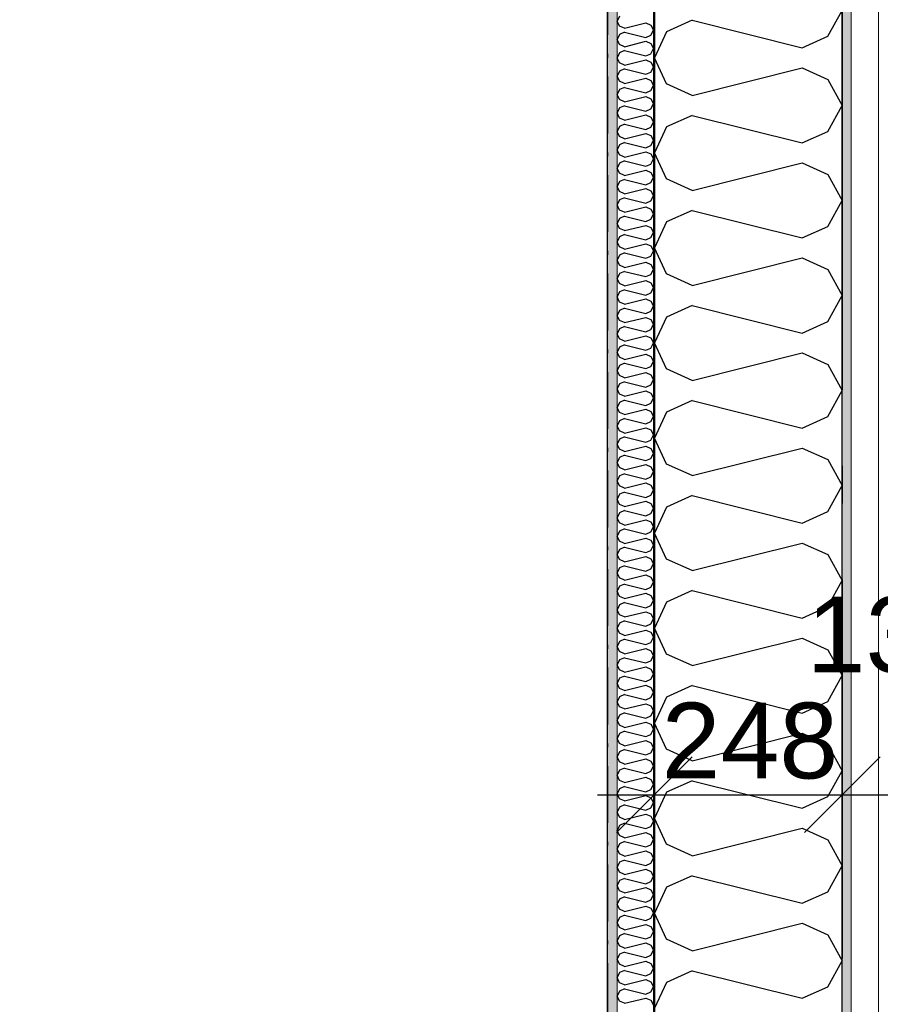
# Model space of a CAD drawing. Header units: millimetres. Extents: x -150 to 340931, y -1115 to 365939.
# Tile 177 of 253: x 301965 to 303101, y 351776 to 353076. Entities that reach past the tile are written whole.
import ezdxf
from ezdxf.enums import TextEntityAlignment as Align

# ---------------------------------------------------------------- set-up
doc = ezdxf.new("R2010")
doc.units = ezdxf.units.MM
doc.header["$LTSCALE"] = 0.5
doc.header["$MEASUREMENT"] = 0
for name, pattern in [('Akselinje', [1500, 1000, -200, 100, -200]), ('Over snittplan', [260, 150, -50, 10, -50]), ('PLINE', [0])]:
    doc.linetypes.add(name, pattern=pattern)
for name, color, linetype in [('232- Ikke-bærende yttervegger (Skravur)(Nye konstruksjoner)', 7, 'Continuous'), ('232- Ikke-bærende yttervegger(Nye konstruksjoner)', 7, 'Continuous'), ('255- Gulvoverflate(Nye konstruksjoner)', 7, 'Continuous'), ('82-- Modullinjer(Nye konstruksjoner)', 7, 'Continuous'), ('842-M___1_50 Målsetting bygning', 7, 'Continuous'), ('842-M___1_50 Målsetting bygning(Nye konstruksjoner)', 7, 'Continuous'), ('862- M___Nettoareal(Nye konstruksjoner)', 7, 'Continuous'), ('862- M___Nettoareal(Polylinje)(Nye konstruksjoner)', 7, 'Continuous'), ('862- M___Nettoareal(Tekst)(Nye konstruksjoner)', 7, 'Continuous')]:
    doc.layers.add(name, color=color, linetype=linetype)
doc.layers.add('235- Utvendig kledning og overflate(Nye konstruksjoner)', color=7, linetype='Continuous', lineweight=0)
doc.layers.add('236- Innvendig kledning og overflate(Nye konstruksjoner)', color=7, linetype='Continuous', lineweight=0)
doc.styles.add('GENERATED_STYLE_1', font='txt')
doc.styles.add('GENERATED_STYLE_3', font='arial.ttf')
doc.styles.add('GENERATED_STYLE_5', font='arial.ttf')
doc.dimstyles.new('GENERATED_STYLE__1', dxfattribs={"dimtxt": 100, "dimasz": 95, "dimexe": 0.18, "dimexo": 0.0625, "dimgap": 0, "dimtad": 1, "dimtih": 1, "dimtoh": 1, "dimdec": 0, "dimzin": 0, "dimdsep": 46, "dimtxsty": 'GENERATED_STYLE_3', "dimblk": 'ARROWHEAD_6', "dimblk1": 'ARROWHEAD_6', "dimblk2": 'ARROWHEAD_6', "dimcen": 0.09, "dimse1": 1, "dimse2": 1, "dimclrd": 256, "dimclre": 256, "dimclrt": 256, "dimadec": 1, "dimazin": 0, "dimtfac": 1, "dimtdec": 4, "dimtmove": 0, "dimatfit": 3, "dimfxl": 1, "dimtolj": 1, "dimtzin": 0, "dimarcsym": 0})
doc.dimstyles.new('GENERATED_STYLE__2', dxfattribs={"dimtxt": 100, "dimasz": 95, "dimexe": 0.18, "dimexo": 0.0625, "dimgap": 0, "dimtad": 1, "dimdec": 0, "dimzin": 0, "dimdsep": 46, "dimtxsty": 'GENERATED_STYLE_3', "dimblk": 'ARROWHEAD_6', "dimblk1": 'ARROWHEAD_6', "dimblk2": 'ARROWHEAD_6', "dimcen": 0.09, "dimse1": 1, "dimse2": 1, "dimclrd": 256, "dimclre": 256, "dimclrt": 256, "dimadec": 1, "dimazin": 0, "dimtfac": 1, "dimtdec": 4, "dimtmove": 0, "dimatfit": 3, "dimfxl": 1, "dimtolj": 1, "dimtzin": 0, "dimarcsym": 0})
pattern_1 = [(0, (0, 0), (0, 43.30127), [0, -25]), (0, (12.5, 21.65), (0, 43.30127), [0, -25])]

# ---------------------------------------------------------------- blocks, each defined once
blk = doc.blocks.new('LEILIGHET 6__3', base_point=(300468.6, 348580.7))
at = {"layer": '862- M___Nettoareal(Polylinje)(Nye konstruksjoner)', "linetype": 'PLINE', "flags": 128}
blk.add_lwpolyline([(302741, 356380.7), (294611, 356380.7), (294611, 348080.7), (297926, 348080.7), (297926, 349780.7), (302741, 349780.7)], close=True, dxfattribs=at)
at = {"layer": '862- M___Nettoareal(Tekst)(Nye konstruksjoner)', "style": 'GENERATED_STYLE_1'}
for tag, p in [('DUMMY_861', (296702.3, 358220.7)), ('ROOM_NAME', (295965.1, 358170.8)), ('DUMMY_862', (295965.1, 358032.4))]:
    blk.add_attdef(tag, text='', height=100, dxfattribs=at).set_placement(p, align=Align.TOP_LEFT)
blk = doc.blocks.new('STUE__7', base_point=(299299.5, 355025.2))
at = {"layer": '862- M___Nettoareal(Polylinje)(Nye konstruksjoner)', "linetype": 'PLINE', "flags": 128}
blk.add_lwpolyline([(298050, 349780.7), (302741, 349780.7), (302741, 356380.7), (298050, 356380.7), (298050, 355490.7), (298050, 354480.7)], close=True, dxfattribs=at)
at = {"layer": '862- M___Nettoareal(Tekst)(Nye konstruksjoner)', "style": 'GENERATED_STYLE_1'}
for tag, p in [('DUMMY_861', (299523.6, 355213.4)), ('ROOM_NAME', (299075.4, 355163.6)), ('DUMMY_862', (299075.4, 355025.2))]:
    blk.add_attdef(tag, text='', height=100, dxfattribs=at).set_placement(p, align=Align.TOP_LEFT)
blk = doc.blocks.new('*X120')
at = {"layer": '232- Ikke-bærende yttervegger (Skravur)(Nye konstruksjoner)', "linetype": 'PLINE'}
for p, q in [((302757.1, 353080.6), (302754, 353074)), ((302757.1, 353067.4), (302754, 353074)), ((302763.6, 353064.4), (302757.1, 353067.4)), ((302763.6, 353059.3), (302757.1, 353056.3)), ((302763.6, 353064.4), (302791.8, 353071.4)), ((302763.6, 353059.3), (302791.8, 353052.3)), ((302791.8, 353071.4), (302798.3, 353068.5)), ((302798.3, 353068.5), (302802, 353061.8)), ((302798.3, 353055.2), (302802, 353061.8)), ((302757.1, 353056.3), (302754, 353049.7)), ((302757.1, 353043.1), (302754, 353049.7)), ((302763.6, 353040.1), (302791.8, 353047.2)), ((302791.8, 353052.3), (302798.3, 353055.2)), ((302791.8, 353047.2), (302798.3, 353044.2)), ((302763.6, 353040.1), (302757.1, 353043.1)), ((302763.6, 353035), (302757.1, 353032.1)), ((302763.6, 353035), (302791.8, 353028)), ((302798.3, 353044.2), (302802, 353037.6)), ((302798.3, 353030.9), (302802, 353037.6)), ((302757.1, 353032.1), (302754, 353025.4)), ((302757.1, 353018.8), (302754, 353025.4)), ((302763.6, 353015.8), (302791.8, 353022.9)), ((302791.8, 353028), (302798.3, 353030.9)), ((302791.8, 353022.9), (302798.3, 353019.9)), ((302757.1, 353007.8), (302754, 353001.1)), ((302763.6, 353015.8), (302757.1, 353018.8)), ((302763.6, 353010.7), (302757.1, 353007.8)), ((302763.6, 353010.7), (302791.8, 353003.7)), ((302798.3, 353019.9), (302802, 353013.3)), ((302798.3, 353006.6), (302802, 353013.3)), ((302757.1, 352994.5), (302754, 353001.1)), ((302763.6, 352991.5), (302757.1, 352994.5)), ((302763.6, 352991.5), (302791.8, 352998.6)), ((302791.8, 353003.7), (302798.3, 353006.6)), ((302791.8, 352998.6), (302798.3, 352995.6)), ((302798.3, 352995.6), (302802, 352989)), ((302757.1, 352983.5), (302754, 352976.9)), ((302763.6, 352986.4), (302757.1, 352983.5)), ((302763.6, 352986.4), (302791.8, 352979.4)), ((302791.8, 352979.4), (302798.3, 352982.4)), ((302798.3, 352982.4), (302802, 352989)), ((302757.1, 352970.2), (302754, 352976.9)), ((302763.6, 352967.3), (302757.1, 352970.2)), ((302763.6, 352967.3), (302791.8, 352974.3)), ((302791.8, 352974.3), (302798.3, 352971.3)), ((302798.3, 352971.3), (302802, 352964.7)), ((302757.1, 352959.2), (302754, 352952.6)), ((302763.6, 352962.2), (302757.1, 352959.2)), ((302763.6, 352962.2), (302791.8, 352955.1)), ((302791.8, 352955.1), (302798.3, 352958.1)), ((302798.3, 352958.1), (302802, 352964.7)), ((302757.1, 352945.9), (302754, 352952.6)), ((302763.6, 352943), (302757.1, 352945.9)), ((302763.6, 352943), (302791.8, 352950)), ((302791.8, 352950), (302798.3, 352947.1)), ((302798.3, 352947.1), (302802, 352940.4)), ((302757.1, 352934.9), (302754, 352928.3)), ((302763.6, 352937.9), (302757.1, 352934.9)), ((302763.6, 352937.9), (302791.8, 352930.8)), ((302791.8, 352930.8), (302798.3, 352933.8)), ((302798.3, 352933.8), (302802, 352940.4)), ((302757.1, 352921.7), (302754, 352928.3)), ((302763.6, 352918.7), (302757.1, 352921.7)), ((302763.6, 352918.7), (302791.8, 352925.7)), ((302791.8, 352925.7), (302798.3, 352922.8)), ((302798.3, 352922.8), (302802, 352916.2)), ((302757.1, 352910.6), (302754, 352904)), ((302757.1, 352897.4), (302754, 352904)), ((302763.6, 352913.6), (302757.1, 352910.6)), ((302763.6, 352913.6), (302791.8, 352906.6)), ((302791.8, 352906.6), (302798.3, 352909.5)), ((302798.3, 352909.5), (302802, 352916.2)), ((302763.6, 352894.4), (302757.1, 352897.4)), ((302763.6, 352894.4), (302791.8, 352901.5)), ((302791.8, 352901.5), (302798.3, 352898.5)), ((302798.3, 352898.5), (302802, 352891.9)), ((302798.3, 352885.2), (302802, 352891.9)), ((302757.1, 352886.4), (302754, 352879.7)), ((302757.1, 352873.1), (302754, 352879.7)), ((302763.6, 352889.3), (302757.1, 352886.4)), ((302763.6, 352889.3), (302791.8, 352882.3)), ((302791.8, 352882.3), (302798.3, 352885.2)), ((302763.6, 352870.1), (302757.1, 352873.1)), ((302763.6, 352865), (302757.1, 352862.1)), ((302763.6, 352870.1), (302791.8, 352877.2)), ((302763.6, 352865), (302791.8, 352858)), ((302791.8, 352877.2), (302798.3, 352874.2)), ((302798.3, 352874.2), (302802, 352867.6)), ((302798.3, 352861), (302802, 352867.6)), ((302757.1, 352862.1), (302754, 352855.5)), ((302757.1, 352848.8), (302754, 352855.5)), ((302763.6, 352845.9), (302791.8, 352852.9)), ((302791.8, 352858), (302798.3, 352861)), ((302791.8, 352852.9), (302798.3, 352849.9)), ((302763.6, 352845.9), (302757.1, 352848.8)), ((302763.6, 352840.8), (302757.1, 352837.8)), ((302763.6, 352840.8), (302791.8, 352833.7)), ((302798.3, 352849.9), (302802, 352843.3)), ((302798.3, 352836.7), (302802, 352843.3)), ((302757.1, 352837.8), (302754, 352831.2)), ((302757.1, 352824.5), (302754, 352831.2)), ((302763.6, 352821.6), (302791.8, 352828.6)), ((302791.8, 352833.7), (302798.3, 352836.7)), ((302791.8, 352828.6), (302798.3, 352825.7)), ((302798.3, 352825.7), (302802, 352819)), ((302757.1, 352813.5), (302754, 352806.9)), ((302763.6, 352821.6), (302757.1, 352824.5)), ((302763.6, 352816.5), (302757.1, 352813.5)), ((302763.6, 352816.5), (302791.8, 352809.4)), ((302791.8, 352809.4), (302798.3, 352812.4)), ((302798.3, 352812.4), (302802, 352819)), ((302757.1, 352800.3), (302754, 352806.9)), ((302763.6, 352797.3), (302757.1, 352800.3)), ((302763.6, 352797.3), (302791.8, 352804.3)), ((302791.8, 352804.3), (302798.3, 352801.4)), ((302798.3, 352801.4), (302802, 352794.7)), ((302757.1, 352789.2), (302754, 352782.6)), ((302763.6, 352792.2), (302757.1, 352789.2)), ((302763.6, 352792.2), (302791.8, 352785.2)), ((302791.8, 352785.2), (302798.3, 352788.1)), ((302798.3, 352788.1), (302802, 352794.7)), ((302757.1, 352776), (302754, 352782.6)), ((302763.6, 352773), (302757.1, 352776)), ((302763.6, 352773), (302791.8, 352780.1)), ((302791.8, 352780.1), (302798.3, 352777.1)), ((302798.3, 352777.1), (302802, 352770.5)), ((302757.1, 352765), (302754, 352758.3)), ((302763.6, 352767.9), (302757.1, 352765)), ((302763.6, 352767.9), (302791.8, 352760.9)), ((302791.8, 352760.9), (302798.3, 352763.8)), ((302798.3, 352763.8), (302802, 352770.5)), ((302757.1, 352751.7), (302754, 352758.3)), ((302763.6, 352748.7), (302757.1, 352751.7)), ((302763.6, 352748.7), (302791.8, 352755.8)), ((302791.8, 352755.8), (302798.3, 352752.8)), ((302798.3, 352752.8), (302802, 352746.2)), ((302757.1, 352740.7), (302754, 352734)), ((302763.6, 352743.6), (302757.1, 352740.7)), ((302763.6, 352743.6), (302791.8, 352736.6)), ((302791.8, 352736.6), (302798.3, 352739.6)), ((302798.3, 352739.6), (302802, 352746.2)), ((302757.1, 352727.4), (302754, 352734)), ((302763.6, 352724.5), (302757.1, 352727.4)), ((302763.6, 352724.5), (302791.8, 352731.5)), ((302791.8, 352731.5), (302798.3, 352728.5)), ((302798.3, 352728.5), (302802, 352721.9)), ((302798.3, 352715.3), (302802, 352721.9)), ((302757.1, 352716.4), (302754, 352709.8)), ((302757.1, 352703.1), (302754, 352709.8)), ((302763.6, 352719.4), (302757.1, 352716.4)), ((302763.6, 352719.4), (302791.8, 352712.3)), ((302791.8, 352712.3), (302798.3, 352715.3)), ((302763.6, 352700.2), (302757.1, 352703.1)), ((302763.6, 352700.2), (302791.8, 352707.2)), ((302791.8, 352707.2), (302798.3, 352704.3)), ((302798.3, 352704.3), (302802, 352697.6)), ((302798.3, 352691), (302802, 352697.6)), ((302757.1, 352692.1), (302754, 352685.5)), ((302757.1, 352678.9), (302754, 352685.5)), ((302763.6, 352695.1), (302757.1, 352692.1)), ((302763.6, 352695.1), (302791.8, 352688)), ((302763.6, 352675.9), (302791.8, 352682.9)), ((302791.8, 352688), (302798.3, 352691)), ((302791.8, 352682.9), (302798.3, 352680)), ((302763.6, 352675.9), (302757.1, 352678.9)), ((302763.6, 352670.8), (302757.1, 352667.8)), ((302763.6, 352670.8), (302791.8, 352663.8)), ((302798.3, 352680), (302802, 352673.3)), ((302798.3, 352666.7), (302802, 352673.3)), ((302757.1, 352667.8), (302754, 352661.2)), ((302757.1, 352654.6), (302754, 352661.2)), ((302763.6, 352651.6), (302791.8, 352658.7)), ((302791.8, 352663.8), (302798.3, 352666.7)), ((302791.8, 352658.7), (302798.3, 352655.7)), ((302757.1, 352643.6), (302754, 352636.9)), ((302763.6, 352651.6), (302757.1, 352654.6)), ((302763.6, 352646.5), (302757.1, 352643.6)), ((302763.6, 352646.5), (302791.8, 352639.5)), ((302798.3, 352655.7), (302802, 352649.1)), ((302798.3, 352642.4), (302802, 352649.1)), ((302757.1, 352630.3), (302754, 352636.9)), ((302763.6, 352627.3), (302791.8, 352634.4)), ((302791.8, 352639.5), (302798.3, 352642.4)), ((302791.8, 352634.4), (302798.3, 352631.4)), ((302798.3, 352631.4), (302802, 352624.8)), ((302757.1, 352619.3), (302754, 352612.6)), ((302763.6, 352627.3), (302757.1, 352630.3)), ((302763.6, 352622.2), (302757.1, 352619.3)), ((302763.6, 352622.2), (302791.8, 352615.2)), ((302791.8, 352615.2), (302798.3, 352618.1)), ((302798.3, 352618.1), (302802, 352624.8)), ((302757.1, 352606), (302754, 352612.6)), ((302763.6, 352603), (302757.1, 352606)), ((302763.6, 352603), (302791.8, 352610.1)), ((302791.8, 352610.1), (302798.3, 352607.1)), ((302798.3, 352607.1), (302802, 352600.5)), ((302757.1, 352595), (302754, 352588.4)), ((302763.6, 352597.9), (302757.1, 352595)), ((302763.6, 352597.9), (302791.8, 352590.9)), ((302791.8, 352590.9), (302798.3, 352593.9)), ((302798.3, 352593.9), (302802, 352600.5)), ((302757.1, 352581.7), (302754, 352588.4)), ((302763.6, 352578.8), (302757.1, 352581.7)), ((302763.6, 352578.8), (302791.8, 352585.8)), ((302791.8, 352585.8), (302798.3, 352582.8)), ((302798.3, 352582.8), (302802, 352576.2)), ((302757.1, 352570.7), (302754, 352564.1)), ((302763.6, 352573.7), (302757.1, 352570.7)), ((302763.6, 352573.7), (302791.8, 352566.6)), ((302791.8, 352566.6), (302798.3, 352569.6)), ((302798.3, 352569.6), (302802, 352576.2)), ((302757.1, 352557.4), (302754, 352564.1)), ((302763.6, 352554.5), (302757.1, 352557.4)), ((302763.6, 352554.5), (302791.8, 352561.5)), ((302791.8, 352561.5), (302798.3, 352558.6)), ((302798.3, 352558.6), (302802, 352551.9)), ((302757.1, 352546.4), (302754, 352539.8)), ((302757.1, 352533.2), (302754, 352539.8)), ((302763.6, 352549.4), (302757.1, 352546.4)), ((302763.6, 352549.4), (302791.8, 352542.3)), ((302791.8, 352542.3), (302798.3, 352545.3)), ((302798.3, 352545.3), (302802, 352551.9)), ((302763.6, 352530.2), (302757.1, 352533.2)), ((302763.6, 352530.2), (302791.8, 352537.2)), ((302791.8, 352537.2), (302798.3, 352534.3)), ((302798.3, 352534.3), (302802, 352527.7)), ((302798.3, 352521), (302802, 352527.7)), ((302757.1, 352522.1), (302754, 352515.5)), ((302757.1, 352508.9), (302754, 352515.5)), ((302763.6, 352525.1), (302757.1, 352522.1)), ((302763.6, 352525.1), (302791.8, 352518.1)), ((302791.8, 352518.1), (302798.3, 352521)), ((302763.6, 352505.9), (302757.1, 352508.9)), ((302763.6, 352500.8), (302757.1, 352497.9)), ((302763.6, 352505.9), (302791.8, 352513)), ((302763.6, 352500.8), (302791.8, 352493.8)), ((302791.8, 352513), (302798.3, 352510)), ((302798.3, 352510), (302802, 352503.4)), ((302798.3, 352496.7), (302802, 352503.4)), ((302757.1, 352497.9), (302754, 352491.2)), ((302757.1, 352484.6), (302754, 352491.2)), ((302763.6, 352481.6), (302791.8, 352488.7)), ((302791.8, 352493.8), (302798.3, 352496.7)), ((302791.8, 352488.7), (302798.3, 352485.7)), ((302763.6, 352481.6), (302757.1, 352484.6)), ((302763.6, 352476.5), (302757.1, 352473.6)), ((302763.6, 352476.5), (302791.8, 352469.5)), ((302798.3, 352485.7), (302802, 352479.1)), ((302798.3, 352472.5), (302802, 352479.1)), ((302757.1, 352473.6), (302754, 352467)), ((302757.1, 352460.3), (302754, 352467)), ((302763.6, 352457.4), (302791.8, 352464.4)), ((302791.8, 352469.5), (302798.3, 352472.5)), ((302791.8, 352464.4), (302798.3, 352461.4)), ((302757.1, 352449.3), (302754, 352442.7)), ((302763.6, 352457.4), (302757.1, 352460.3)), ((302763.6, 352452.3), (302757.1, 352449.3)), ((302763.6, 352452.3), (302791.8, 352445.2)), ((302798.3, 352461.4), (302802, 352454.8)), ((302798.3, 352448.2), (302802, 352454.8)), ((302757.1, 352436), (302754, 352442.7)), ((302763.6, 352433.1), (302757.1, 352436)), ((302763.6, 352433.1), (302791.8, 352440.1)), ((302791.8, 352445.2), (302798.3, 352448.2)), ((302791.8, 352440.1), (302798.3, 352437.2)), ((302798.3, 352437.2), (302802, 352430.5)), ((302757.1, 352425), (302754, 352418.4)), ((302763.6, 352428), (302757.1, 352425)), ((302763.6, 352428), (302791.8, 352420.9)), ((302791.8, 352420.9), (302798.3, 352423.9)), ((302798.3, 352423.9), (302802, 352430.5)), ((302757.1, 352411.8), (302754, 352418.4)), ((302763.6, 352408.8), (302757.1, 352411.8)), ((302763.6, 352408.8), (302791.8, 352415.8)), ((302791.8, 352415.8), (302798.3, 352412.9)), ((302798.3, 352412.9), (302802, 352406.2)), ((302757.1, 352400.7), (302754, 352394.1)), ((302763.6, 352403.7), (302757.1, 352400.7)), ((302763.6, 352403.7), (302791.8, 352396.7)), ((302791.8, 352396.7), (302798.3, 352399.6)), ((302798.3, 352399.6), (302802, 352406.2)), ((302757.1, 352387.5), (302754, 352394.1)), ((302763.6, 352384.5), (302757.1, 352387.5)), ((302763.6, 352384.5), (302791.8, 352391.6)), ((302791.8, 352391.6), (302798.3, 352388.6)), ((302798.3, 352388.6), (302802, 352382)), ((302757.1, 352376.5), (302754, 352369.8)), ((302763.6, 352379.4), (302757.1, 352376.5)), ((302763.6, 352379.4), (302791.8, 352372.4)), ((302791.8, 352372.4), (302798.3, 352375.3)), ((302798.3, 352375.3), (302802, 352382)), ((302757.1, 352363.2), (302754, 352369.8)), ((302763.6, 352360.2), (302757.1, 352363.2)), ((302763.6, 352360.2), (302791.8, 352367.3)), ((302791.8, 352367.3), (302798.3, 352364.3)), ((302798.3, 352364.3), (302802, 352357.7)), ((302798.3, 352351.1), (302802, 352357.7)), ((302757.1, 352352.2), (302754, 352345.5)), ((302757.1, 352338.9), (302754, 352345.5)), ((302763.6, 352355.1), (302757.1, 352352.2)), ((302763.6, 352355.1), (302791.8, 352348.1)), ((302791.8, 352348.1), (302798.3, 352351.1)), ((302763.6, 352336), (302757.1, 352338.9)), ((302763.6, 352336), (302791.8, 352343)), ((302791.8, 352343), (302798.3, 352340)), ((302798.3, 352340), (302802, 352333.4)), ((302798.3, 352326.8), (302802, 352333.4)), ((302757.1, 352327.9), (302754, 352321.3)), ((302757.1, 352314.6), (302754, 352321.3)), ((302763.6, 352330.9), (302757.1, 352327.9)), ((302763.6, 352330.9), (302791.8, 352323.8)), ((302763.6, 352311.7), (302791.8, 352318.7)), ((302791.8, 352323.8), (302798.3, 352326.8)), ((302791.8, 352318.7), (302798.3, 352315.8)), ((302763.6, 352311.7), (302757.1, 352314.6)), ((302763.6, 352306.6), (302757.1, 352303.6)), ((302763.6, 352306.6), (302791.8, 352299.5)), ((302798.3, 352315.8), (302802, 352309.1)), ((302798.3, 352302.5), (302802, 352309.1)), ((302757.1, 352303.6), (302754, 352297)), ((302757.1, 352290.4), (302754, 352297)), ((302763.6, 352287.4), (302791.8, 352294.4)), ((302791.8, 352299.5), (302798.3, 352302.5)), ((302791.8, 352294.4), (302798.3, 352291.5)), ((302763.6, 352287.4), (302757.1, 352290.4)), ((302763.6, 352282.3), (302757.1, 352279.3)), ((302763.6, 352282.3), (302791.8, 352275.3)), ((302798.3, 352291.5), (302802, 352284.8)), ((302798.3, 352278.2), (302802, 352284.8)), ((302757.1, 352279.3), (302754, 352272.7)), ((302757.1, 352266.1), (302754, 352272.7)), ((302763.6, 352263.1), (302791.8, 352270.1)), ((302791.8, 352275.3), (302798.3, 352278.2)), ((302791.8, 352270.1), (302798.3, 352267.2)), ((302798.3, 352267.2), (302802, 352260.6)), ((302757.1, 352255.1), (302754, 352248.4)), ((302763.6, 352263.1), (302757.1, 352266.1)), ((302763.6, 352258), (302757.1, 352255.1)), ((302763.6, 352258), (302791.8, 352251)), ((302791.8, 352251), (302798.3, 352253.9)), ((302798.3, 352253.9), (302802, 352260.6)), ((302757.1, 352241.8), (302754, 352248.4)), ((302763.6, 352238.8), (302757.1, 352241.8)), ((302763.6, 352238.8), (302791.8, 352245.9)), ((302791.8, 352245.9), (302798.3, 352242.9)), ((302798.3, 352242.9), (302802, 352236.3)), ((302757.1, 352230.8), (302754, 352224.1)), ((302763.6, 352233.7), (302757.1, 352230.8)), ((302763.6, 352233.7), (302791.8, 352226.7)), ((302791.8, 352226.7), (302798.3, 352229.6)), ((302798.3, 352229.6), (302802, 352236.3)), ((302757.1, 352217.5), (302754, 352224.1)), ((302763.6, 352214.5), (302757.1, 352217.5)), ((302763.6, 352214.5), (302791.8, 352221.6)), ((302791.8, 352221.6), (302798.3, 352218.6)), ((302798.3, 352218.6), (302802, 352212)), ((302757.1, 352206.5), (302754, 352199.9)), ((302763.6, 352209.4), (302757.1, 352206.5)), ((302763.6, 352209.4), (302791.8, 352202.4)), ((302791.8, 352202.4), (302798.3, 352205.4)), ((302798.3, 352205.4), (302802, 352212)), ((302757.1, 352193.2), (302754, 352199.9)), ((302763.6, 352190.3), (302757.1, 352193.2)), ((302763.6, 352190.3), (302791.8, 352197.3)), ((302791.8, 352197.3), (302798.3, 352194.3)), ((302798.3, 352194.3), (302802, 352187.7)), ((302757.1, 352182.2), (302754, 352175.6)), ((302757.1, 352168.9), (302754, 352175.6)), ((302763.6, 352185.2), (302757.1, 352182.2)), ((302763.6, 352185.2), (302791.8, 352178.1)), ((302791.8, 352178.1), (302798.3, 352181.1)), ((302798.3, 352181.1), (302802, 352187.7)), ((302763.6, 352166), (302757.1, 352168.9)), ((302763.6, 352166), (302791.8, 352173)), ((302791.8, 352173), (302798.3, 352170.1)), ((302798.3, 352170.1), (302802, 352163.4)), ((302798.3, 352156.8), (302802, 352163.4)), ((302757.1, 352157.9), (302754, 352151.3)), ((302757.1, 352144.7), (302754, 352151.3)), ((302763.6, 352160.9), (302757.1, 352157.9)), ((302763.6, 352160.9), (302791.8, 352153.8)), ((302791.8, 352153.8), (302798.3, 352156.8)), ((302763.6, 352141.7), (302757.1, 352144.7)), ((302763.6, 352136.6), (302757.1, 352133.6)), ((302763.6, 352141.7), (302791.8, 352148.7)), ((302763.6, 352136.6), (302791.8, 352129.6)), ((302791.8, 352148.7), (302798.3, 352145.8)), ((302798.3, 352145.8), (302802, 352139.2)), ((302798.3, 352132.5), (302802, 352139.2)), ((302757.1, 352133.6), (302754, 352127)), ((302757.1, 352120.4), (302754, 352127)), ((302763.6, 352117.4), (302791.8, 352124.5)), ((302791.8, 352129.6), (302798.3, 352132.5)), ((302791.8, 352124.5), (302798.3, 352121.5)), ((302763.6, 352117.4), (302757.1, 352120.4)), ((302763.6, 352112.3), (302757.1, 352109.4)), ((302763.6, 352112.3), (302791.8, 352105.3)), ((302798.3, 352121.5), (302802, 352114.9)), ((302798.3, 352108.2), (302802, 352114.9)), ((302757.1, 352109.4), (302754, 352102.7)), ((302757.1, 352096.1), (302754, 352102.7)), ((302763.6, 352093.1), (302791.8, 352100.2)), ((302791.8, 352105.3), (302798.3, 352108.2)), ((302791.8, 352100.2), (302798.3, 352097.2)), ((302757.1, 352085.1), (302754, 352078.5)), ((302763.6, 352093.1), (302757.1, 352096.1)), ((302763.6, 352088), (302757.1, 352085.1)), ((302763.6, 352088), (302791.8, 352081)), ((302798.3, 352097.2), (302802, 352090.6)), ((302798.3, 352084), (302802, 352090.6)), ((302757.1, 352071.8), (302754, 352078.5)), ((302763.6, 352068.9), (302757.1, 352071.8)), ((302763.6, 352068.9), (302791.8, 352075.9)), ((302791.8, 352081), (302798.3, 352084)), ((302791.8, 352075.9), (302798.3, 352072.9)), ((302798.3, 352072.9), (302802, 352066.3)), ((302757.1, 352060.8), (302754, 352054.2)), ((302763.6, 352063.8), (302757.1, 352060.8)), ((302763.6, 352063.8), (302791.8, 352056.7)), ((302791.8, 352056.7), (302798.3, 352059.7)), ((302798.3, 352059.7), (302802, 352066.3)), ((302757.1, 352047.5), (302754, 352054.2)), ((302763.6, 352044.6), (302757.1, 352047.5)), ((302763.6, 352044.6), (302791.8, 352051.6)), ((302791.8, 352051.6), (302798.3, 352048.7)), ((302798.3, 352048.7), (302802, 352042)), ((302757.1, 352036.5), (302754, 352029.9)), ((302763.6, 352039.5), (302757.1, 352036.5)), ((302763.6, 352039.5), (302791.8, 352032.4)), ((302791.8, 352032.4), (302798.3, 352035.4)), ((302798.3, 352035.4), (302802, 352042)), ((302757.1, 352023.3), (302754, 352029.9)), ((302763.6, 352020.3), (302757.1, 352023.3)), ((302763.6, 352020.3), (302791.8, 352027.3)), ((302791.8, 352027.3), (302798.3, 352024.4)), ((302798.3, 352024.4), (302802, 352017.7)), ((302757.1, 352012.2), (302754, 352005.6)), ((302763.6, 352015.2), (302757.1, 352012.2)), ((302763.6, 352015.2), (302791.8, 352008.2)), ((302791.8, 352008.2), (302798.3, 352011.1)), ((302798.3, 352011.1), (302802, 352017.7)), ((302757.1, 351999), (302754, 352005.6)), ((302763.6, 351996), (302757.1, 351999)), ((302763.6, 351996), (302791.8, 352003.1)), ((302791.8, 352003.1), (302798.3, 352000.1)), ((302798.3, 352000.1), (302802, 351993.5)), ((302757.1, 351988), (302754, 351981.3)), ((302757.1, 351974.7), (302754, 351981.3)), ((302763.6, 351990.9), (302757.1, 351988)), ((302763.6, 351990.9), (302791.8, 351983.9)), ((302791.8, 351983.9), (302798.3, 351986.8)), ((302798.3, 351986.8), (302802, 351993.5)), ((302763.6, 351971.7), (302757.1, 351974.7)), ((302763.6, 351971.7), (302791.8, 351978.8)), ((302791.8, 351978.8), (302798.3, 351975.8)), ((302798.3, 351975.8), (302802, 351969.2)), ((302798.3, 351962.6), (302802, 351969.2)), ((302757.1, 351963.7), (302754, 351957)), ((302757.1, 351950.4), (302754, 351957)), ((302763.6, 351966.6), (302757.1, 351963.7)), ((302763.6, 351966.6), (302791.8, 351959.6)), ((302791.8, 351959.6), (302798.3, 351962.6)), ((302763.6, 351947.5), (302757.1, 351950.4)), ((302763.6, 351942.4), (302757.1, 351939.4)), ((302763.6, 351947.5), (302791.8, 351954.5)), ((302763.6, 351942.4), (302791.8, 351935.3)), ((302791.8, 351954.5), (302798.3, 351951.5)), ((302798.3, 351951.5), (302802, 351944.9)), ((302798.3, 351938.3), (302802, 351944.9)), ((302757.1, 351939.4), (302754, 351932.8)), ((302757.1, 351926.1), (302754, 351932.8)), ((302763.6, 351923.2), (302791.8, 351930.2)), ((302791.8, 351935.3), (302798.3, 351938.3)), ((302791.8, 351930.2), (302798.3, 351927.3)), ((302763.6, 351923.2), (302757.1, 351926.1)), ((302763.6, 351918.1), (302757.1, 351915.1)), ((302763.6, 351918.1), (302791.8, 351911)), ((302798.3, 351927.3), (302802, 351920.6)), ((302798.3, 351914), (302802, 351920.6)), ((302757.1, 351915.1), (302754, 351908.5)), ((302757.1, 351901.9), (302754, 351908.5)), ((302763.6, 351898.9), (302791.8, 351905.9)), ((302791.8, 351911), (302798.3, 351914)), ((302791.8, 351905.9), (302798.3, 351903)), ((302798.3, 351903), (302802, 351896.3)), ((302757.1, 351890.8), (302754, 351884.2)), ((302763.6, 351898.9), (302757.1, 351901.9)), ((302763.6, 351893.8), (302757.1, 351890.8)), ((302763.6, 351893.8), (302791.8, 351886.8)), ((302791.8, 351886.8), (302798.3, 351889.7)), ((302798.3, 351889.7), (302802, 351896.3)), ((302757.1, 351877.6), (302754, 351884.2)), ((302763.6, 351874.6), (302757.1, 351877.6)), ((302763.6, 351874.6), (302791.8, 351881.6)), ((302791.8, 351881.6), (302798.3, 351878.7)), ((302798.3, 351878.7), (302802, 351872.1)), ((302757.1, 351866.5), (302754, 351859.9)), ((302763.6, 351869.5), (302757.1, 351866.5)), ((302763.6, 351869.5), (302791.8, 351862.5)), ((302791.8, 351862.5), (302798.3, 351865.4)), ((302798.3, 351865.4), (302802, 351872.1)), ((302757.1, 351853.3), (302754, 351859.9)), ((302763.6, 351850.3), (302757.1, 351853.3)), ((302763.6, 351850.3), (302791.8, 351857.4)), ((302791.8, 351857.4), (302798.3, 351854.4)), ((302798.3, 351854.4), (302802, 351847.8)), ((302757.1, 351842.3), (302754, 351835.6)), ((302763.6, 351845.2), (302757.1, 351842.3)), ((302763.6, 351845.2), (302791.8, 351838.2)), ((302791.8, 351838.2), (302798.3, 351841.1)), ((302798.3, 351841.1), (302802, 351847.8)), ((302757.1, 351829), (302754, 351835.6)), ((302763.6, 351826), (302757.1, 351829)), ((302763.6, 351826), (302791.8, 351833.1)), ((302791.8, 351833.1), (302798.3, 351830.1)), ((302798.3, 351830.1), (302802, 351823.5)), ((302757.1, 351818), (302754, 351811.4)), ((302763.6, 351820.9), (302757.1, 351818)), ((302763.6, 351820.9), (302791.8, 351813.9)), ((302791.8, 351813.9), (302798.3, 351816.9)), ((302798.3, 351816.9), (302802, 351823.5)), ((302757.1, 351804.7), (302754, 351811.4)), ((302763.6, 351801.8), (302757.1, 351804.7)), ((302763.6, 351801.8), (302791.8, 351808.8)), ((302791.8, 351808.8), (302798.3, 351805.8)), ((302798.3, 351805.8), (302802, 351799.2)), ((302798.3, 351792.6), (302802, 351799.2)), ((302757.1, 351793.7), (302754, 351787.1)), ((302757.1, 351780.4), (302754, 351787.1)), ((302763.6, 351796.7), (302757.1, 351793.7)), ((302763.6, 351796.7), (302791.8, 351789.6)), ((302791.8, 351789.6), (302798.3, 351792.6)), ((302763.6, 351777.5), (302757.1, 351780.4)), ((302763.6, 351777.5), (302791.8, 351784.5)), ((302791.8, 351784.5), (302798.3, 351781.6)), ((302798.3, 351781.6), (302802, 351774.9))]:
    blk.add_line(p, q, dxfattribs=at)
blk = doc.blocks.new('*X124')
at = {"layer": '232- Ikke-bærende yttervegger (Skravur)(Nye konstruksjoner)', "linetype": 'PLINE'}
for p, q in [((303031.9, 353053.9), (303051, 353088.1)), ((302852.8, 353075), (302819.2, 353059.7)), ((302852.8, 353075), (302998.3, 353038.6)), ((302819.2, 353059.7), (302803, 353025.4)), ((302998.3, 353038.6), (303031.9, 353053.9)), ((302819.2, 352991.2), (302803, 353025.4)), ((302852.8, 352975.9), (302998.3, 353012.2)), ((302998.3, 353012.2), (303031.9, 352997)), ((303031.9, 352997), (303051, 352962.7)), ((302852.8, 352975.9), (302819.2, 352991.2)), ((303031.9, 352928.4), (303051, 352962.7)), ((302852.8, 352949.5), (302819.2, 352934.2)), ((302852.8, 352949.5), (302998.3, 352913.1)), ((302819.2, 352934.2), (302803, 352900)), ((302998.3, 352913.1), (303031.9, 352928.4)), ((302819.2, 352865.7), (302803, 352900)), ((302852.8, 352850.4), (302998.3, 352886.8)), ((302998.3, 352886.8), (303031.9, 352871.5)), ((302852.8, 352850.4), (302819.2, 352865.7)), ((303031.9, 352871.5), (303051, 352837.2)), ((303031.9, 352803), (303051, 352837.2)), ((302852.8, 352824.1), (302819.2, 352808.8)), ((302852.8, 352824.1), (302998.3, 352787.7)), ((302819.2, 352808.8), (302803, 352774.5)), ((302998.3, 352787.7), (303031.9, 352803)), ((302819.2, 352740.3), (302803, 352774.5)), ((302852.8, 352725), (302998.3, 352761.3)), ((302998.3, 352761.3), (303031.9, 352746)), ((302852.8, 352725), (302819.2, 352740.3)), ((303031.9, 352746), (303051, 352711.8)), ((303031.9, 352677.5), (303051, 352711.8)), ((302852.8, 352698.6), (302819.2, 352683.3)), ((302852.8, 352698.6), (302998.3, 352662.2)), ((302819.2, 352683.3), (302803, 352649.1)), ((302998.3, 352662.2), (303031.9, 352677.5)), ((302819.2, 352614.8), (302803, 352649.1)), ((302852.8, 352599.5), (302998.3, 352635.9)), ((302998.3, 352635.9), (303031.9, 352620.6)), ((303031.9, 352620.6), (303051, 352586.3)), ((302852.8, 352599.5), (302819.2, 352614.8)), ((303031.9, 352552.1), (303051, 352586.3)), ((302852.8, 352573.2), (302819.2, 352557.9)), ((302852.8, 352573.2), (302998.3, 352536.8)), ((302819.2, 352557.9), (302803, 352523.6)), ((302998.3, 352536.8), (303031.9, 352552.1)), ((302819.2, 352489.3), (302803, 352523.6)), ((302852.8, 352474.1), (302998.3, 352510.4)), ((302998.3, 352510.4), (303031.9, 352495.1)), ((302852.8, 352474.1), (302819.2, 352489.3)), ((303031.9, 352495.1), (303051, 352460.9)), ((303031.9, 352426.6), (303051, 352460.9)), ((302852.8, 352447.7), (302819.2, 352432.4)), ((302852.8, 352447.7), (302998.3, 352411.3)), ((302819.2, 352432.4), (302803, 352398.2)), ((302998.3, 352411.3), (303031.9, 352426.6)), ((302819.2, 352363.9), (302803, 352398.2)), ((302852.8, 352348.6), (302998.3, 352385)), ((302998.3, 352385), (303031.9, 352369.7)), ((302852.8, 352348.6), (302819.2, 352363.9)), ((303031.9, 352369.7), (303051, 352335.4)), ((303031.9, 352301.2), (303051, 352335.4)), ((302852.8, 352322.2), (302819.2, 352307)), ((302852.8, 352322.2), (302998.3, 352285.9)), ((302819.2, 352307), (302803, 352272.7)), ((302998.3, 352285.9), (303031.9, 352301.2)), ((302819.2, 352238.4), (302803, 352272.7)), ((302852.8, 352223.2), (302998.3, 352259.5)), ((302998.3, 352259.5), (303031.9, 352244.2)), ((303031.9, 352244.2), (303051, 352210)), ((302852.8, 352223.2), (302819.2, 352238.4)), ((303031.9, 352175.7), (303051, 352210)), ((302852.8, 352196.8), (302819.2, 352181.5)), ((302852.8, 352196.8), (302998.3, 352160.4)), ((302819.2, 352181.5), (302803, 352147.2)), ((302998.3, 352160.4), (303031.9, 352175.7)), ((302819.2, 352113), (302803, 352147.2)), ((302852.8, 352097.7), (302998.3, 352134.1)), ((302998.3, 352134.1), (303031.9, 352118.8)), ((302852.8, 352097.7), (302819.2, 352113)), ((303031.9, 352118.8), (303051, 352084.5)), ((303031.9, 352050.3), (303051, 352084.5)), ((302852.8, 352071.3), (302819.2, 352056.1)), ((302852.8, 352071.3), (302998.3, 352035)), ((302819.2, 352056.1), (302803, 352021.8)), ((302998.3, 352035), (303031.9, 352050.3)), ((302819.2, 351987.5), (302803, 352021.8)), ((302852.8, 351972.2), (302998.3, 352008.6)), ((302998.3, 352008.6), (303031.9, 351993.3)), ((302852.8, 351972.2), (302819.2, 351987.5)), ((303031.9, 351993.3), (303051, 351959.1)), ((303031.9, 351924.8), (303051, 351959.1)), ((302852.8, 351945.9), (302819.2, 351930.6)), ((302852.8, 351945.9), (302998.3, 351909.5)), ((302819.2, 351930.6), (302803, 351896.3)), ((302998.3, 351909.5), (303031.9, 351924.8)), ((302819.2, 351862.1), (302803, 351896.3)), ((302852.8, 351846.8), (302998.3, 351883.2)), ((302998.3, 351883.2), (303031.9, 351867.9)), ((303031.9, 351867.9), (303051, 351833.6)), ((302852.8, 351846.8), (302819.2, 351862.1)), ((303031.9, 351799.4), (303051, 351833.6)), ((302852.8, 351820.4), (302819.2, 351805.1)), ((302852.8, 351820.4), (302998.3, 351784.1)), ((302819.2, 351805.1), (302803, 351770.9)), ((302998.3, 351784.1), (303031.9, 351799.4))]:
    blk.add_line(p, q, dxfattribs=at)
blk = doc.blocks.new('Standard grid marker[87]', base_point=(303051, 363787.1))
at = {"layer": '82-- Modullinjer(Nye konstruksjoner)', "linetype": 'Akselinje'}
blk.add_line((303051, 363587.1), (303051, 339887.1), dxfattribs=at)
at = {"layer": '82-- Modullinjer(Nye konstruksjoner)', "style": 'GENERATED_STYLE_5'}
for tag, p in [('AC_MarkerText_1_0', (303051, 363963.5)), ('AC_MarkerText_1_1', (303051, 339613.5))]:
    blk.add_attdef(tag, text='', height=100, rotation=360, dxfattribs=at).set_placement(p, align=Align.TOP_CENTER)
blk = doc.blocks.new('*D774')
at = {"layer": '842-M___1_50 Målsetting bygning(Nye konstruksjoner)', "linetype": 'PLINE'}
for p, q in [((276294.5, 363585.1), (276294.5, 363772.6)), ((335668.8, 363585.1), (335668.8, 363772.6)), ((276344.5, 363728.9), (276244.5, 363628.9)), ((335618.8, 363628.9), (335718.8, 363728.9)), ((276219.5, 363678.9), (276294.5, 363678.9)), ((276294.5, 363678.9), (335668.8, 363678.9)), ((335668.8, 363678.9), (335743.8, 363678.9))]:
    blk.add_line(p, q, dxfattribs=at)
at = {"layer": '842-M___1_50 Målsetting bygning(Nye konstruksjoner)', "insert": (305772, 363698.9), "char_height": 100, "attachment_point": 7, "style": 'GENERATED_STYLE_3'}
blk.add_mtext('\\A1;{\\pql;\\fArial|b0|i0|c0|p0;\\W1.000000;59\xa0374}', dxfattribs=at)
blk = doc.blocks.new('ARROWHEAD_6')
at = {"linetype": 'Continuous'}
for p, q in [((-0.5, -0.5), (0.5, 0.5)), ((0, 0), (-1, 0))]:
    blk.add_line(p, q, dxfattribs=at)
blk = doc.blocks.new('*D912')
at = {"layer": '842-M___1_50 Målsetting bygning', "linetype": 'PLINE'}
for p, q in [((302275, 342391.1), (302275, 342578.6)), ((302803, 342391.1), (302803, 342578.6)), ((302325, 342534.9), (302225, 342434.9)), ((302853, 342534.9), (302753, 342434.9)), ((302275, 342484.9), (302803, 342484.9))]:
    blk.add_line(p, q, dxfattribs=at)
at = {"layer": '842-M___1_50 Målsetting bygning', "insert": (302424.6, 342504.9), "char_height": 100, "attachment_point": 7, "style": 'GENERATED_STYLE_3'}
blk.add_mtext('\\A1;{\\pql;\\fArial|b0|i0|c0|p0;\\W1.000000;528}', dxfattribs=at)
blk = doc.blocks.new('*D913')
at = {"layer": '842-M___1_50 Målsetting bygning', "linetype": 'PLINE'}
for p, q in [((302803, 342391.1), (302803, 342578.6)), ((303051, 342391.1), (303051, 342578.6)), ((302853, 342534.9), (302753, 342434.9)), ((303101, 342534.9), (303001, 342434.9)), ((302803, 342484.9), (303051, 342484.9))]:
    blk.add_line(p, q, dxfattribs=at)
at = {"layer": '842-M___1_50 Målsetting bygning', "char_height": 100, "attachment_point": 7, "style": 'GENERATED_STYLE_3'}
for s, insert in [('\\A1;{\\pql;\\fArial|b0|i0|c0|p0;\\W1.000000;135}', (303004.1, 342644.9)), ('\\A1;{\\pql;\\fArial|b0|i0|c0|p0;\\W1.000000;248}', (302812.6, 342504.9))]:
    blk.add_mtext(s, dxfattribs=dict(at, insert=insert))
blk = doc.blocks.new('*D914')
at = {"layer": '842-M___1_50 Målsetting bygning', "linetype": 'PLINE'}
for p, q in [((303051, 342391.1), (303051, 342578.6)), ((303186, 342391.1), (303186, 342578.6)), ((303101, 342534.9), (303001, 342434.9)), ((303236, 342534.9), (303136, 342434.9)), ((303051, 342484.9), (303186, 342484.9))]:
    blk.add_line(p, q, dxfattribs=at)
blk = doc.blocks.new('*D1140')
at = {"layer": '842-M___1_50 Målsetting bygning', "linetype": 'PLINE'}
for p, q in [((302803, 351959.2), (302803, 352146.7)), ((303051, 351959.2), (303051, 352146.7)), ((302853, 352102.9), (302753, 352002.9)), ((303101, 352102.9), (303001, 352002.9)), ((302728, 352052.9), (302803, 352052.9)), ((302803, 352052.9), (303051, 352052.9))]:
    blk.add_line(p, q, dxfattribs=at)
at = {"layer": '842-M___1_50 Målsetting bygning', "char_height": 100, "attachment_point": 7, "style": 'GENERATED_STYLE_3'}
for s, insert in [('\\A1;{\\pql;\\fArial|b0|i0|c0|p0;\\W1.000000;135}', (303004.1, 352212.9)), ('\\A1;{\\pql;\\fArial|b0|i0|c0|p0;\\W1.000000;248}', (302812.6, 352072.9))]:
    blk.add_mtext(s, dxfattribs=dict(at, insert=insert))
blk = doc.blocks.new('*D1141')
at = {"layer": '842-M___1_50 Målsetting bygning', "linetype": 'PLINE'}
for p, q in [((303051, 351959.2), (303051, 352146.7)), ((303186, 351959.2), (303186, 352146.7)), ((303101, 352102.9), (303001, 352002.9)), ((303236, 352102.9), (303136, 352002.9)), ((303051, 352052.9), (303186, 352052.9))]:
    blk.add_line(p, q, dxfattribs=at)
blk = doc.blocks.new('*D1648')
at = {"layer": '842-M___1_50 Målsetting bygning(Nye konstruksjoner)', "linetype": 'PLINE'}
for p, q in [((298037, 353349.3), (298037, 353536.8)), ((302741, 353349.3), (302741, 353536.8)), ((298087, 353493), (297987, 353393)), ((302691, 353393), (302791, 353493)), ((297939, 353443), (298037, 353443)), ((298037, 353443), (302741, 353443)), ((302741, 353443), (302816, 353443))]:
    blk.add_line(p, q, dxfattribs=at)
at = {"layer": '842-M___1_50 Målsetting bygning(Nye konstruksjoner)', "insert": (300217.4, 353463), "char_height": 100, "attachment_point": 7, "rotation": 360, "style": 'GENERATED_STYLE_3'}
blk.add_mtext('\\A1;{\\pql;\\fArial|b0|i0|c0|p0;\\W1.000000;4\xa0704}', dxfattribs=at)

msp = doc.modelspace()

# ---------------------------------------------------------------- hatches: boundary and pattern name
at = {"layer": '232- Ikke-bærende yttervegger (Skravur)(Nye konstruksjoner)', "linetype": 'Continuous'}
h = msp.add_hatch(dxfattribs=at)
h.set_pattern_fill('Prikker_tett', color=256, style=0, pattern_type=2)
h.set_pattern_definition(pattern_1)
h.paths.add_polyline_path([(303051, 356690.6), (303051, 351077.7), (303063, 351077.7), (303063, 356690.6)])
msp.add_hatch(color=256, dxfattribs=at).paths.add_polyline_path([(302803, 356441.6), (302802, 356441.6), (302802, 351077.7), (302803, 351077.7)])
h = msp.add_hatch(dxfattribs=at)
h.set_pattern_fill('Prikker_tett', color=256, style=0, pattern_type=2)
h.set_pattern_definition(pattern_1)
h.paths.add_polyline_path([(302741, 356380.6), (302741, 351077.7), (302754, 351077.7), (302754, 356380.6)])

# ---------------------------------------------------------------- linework, layer by layer
at = {"layer": '232- Ikke-bærende yttervegger(Nye konstruksjoner)', "linetype": 'PLINE'}
for p, q in [((302803, 356441.6), (302803, 351077.7)), ((303051, 351077.7), (303051, 356442.6)), ((302802, 356393.6), (302802, 351077.7))]:
    msp.add_line(p, q, dxfattribs=at)
at = {"layer": '232- Ikke-bærende yttervegger(Nye konstruksjoner)', "linetype": 'Over snittplan', "flags": 128}
msp.add_lwpolyline([(302741, 356380.6), (302741, 349780.7)], dxfattribs=at)
at = {"layer": '235- Utvendig kledning og overflate(Nye konstruksjoner)', "linetype": 'PLINE'}
for p, q in [((303099, 351077.7), (303099, 356702.6)), ((303063, 351077.7), (303063, 356690.6))]:
    msp.add_line(p, q, dxfattribs=at)
at = {"layer": '236- Innvendig kledning og overflate(Nye konstruksjoner)', "linetype": 'PLINE'}
msp.add_line((302754, 356380.6), (302754, 351077.7), dxfattribs=at)
at = {"layer": '236- Innvendig kledning og overflate(Nye konstruksjoner)', "linetype": 'PLINE', "flags": 128}
msp.add_lwpolyline([(302741, 356380.6), (302741, 351077.7)], dxfattribs=at)
at = {"layer": '255- Gulvoverflate(Nye konstruksjoner)', "linetype": 'PLINE', "flags": 128}
msp.add_lwpolyline([(277601, 356690.6), (277601, 347770.7), (281536, 347770.7), (281536, 349470.7), (285893, 349470.7), (285893, 347770.7), (289886, 347770.7), (289886, 349470.7), (294243, 349470.7), (294243, 347770.7), (298236, 347770.7), (298236, 349470.7), (303051, 349470.7), (303051, 356690.6)], close=True, dxfattribs=at)

# ---------------------------------------------------------------- block references
at = {"layer": '232- Ikke-bærende yttervegger(Nye konstruksjoner)'}
for name in ['*X124', '*X120']:
    msp.add_blockref(name, (0, 0), dxfattribs=at)
at = {"layer": '82-- Modullinjer(Nye konstruksjoner)', "linetype": 'PLINE'}
msp.add_blockref('Standard grid marker[87]', (303051, 363787.1), dxfattribs=at)
at = {"layer": '862- M___Nettoareal(Nye konstruksjoner)', "linetype": 'Continuous'}
for name, p in [('LEILIGHET 6__3', (300468.6, 348580.7)), ('STUE__7', (299299.5, 355025.2))]:
    msp.add_blockref(name, p, dxfattribs=at)

# ---------------------------------------------------------------- dimensions: what is measured, and where the dimension line sits
at = {"layer": '842-M___1_50 Målsetting bygning', "linetype": 'Continuous'}
for base, p1, p2, picture, middle in [((302803, 342484.9), (302275, 349380.7), (302803, 353080.7), '*D912', (302538.8, 342554.9)), ((303051, 352052.9), (302803, 353080.7), (303051, 353080.7), '*D1140', (302926.8, 352122.9)), ((303051, 342484.9), (302803, 353080.7), (303051, 353080.7), '*D913', (302926.8, 342554.9)), ((303186, 342484.9), (303051, 353080.7), (303186, 351447.8), '*D914', (303118.2, 342694.9)), ((303186, 352052.9), (303051, 353080.7), (303186, 351847.8), '*D1141', (303118.2, 352262.9))]:
    dim = msp.add_linear_dim(base=base, p1=p1, p2=p2, dimstyle='GENERATED_STYLE__1', dxfattribs=at)
    dim.commit()
    dim.dimension.update_dxf_attribs({"geometry": picture, "text_midpoint": middle, "dimtype": 160})
at = {"layer": '842-M___1_50 Målsetting bygning(Nye konstruksjoner)', "linetype": 'Continuous'}
dim = msp.add_linear_dim(base=(335668.8, 363678.9), p1=(276294.5, 358685.2), p2=(335668.8, 339845.1), dimstyle='GENERATED_STYLE__1', dxfattribs=at)
dim.commit()
dim.dimension.update_dxf_attribs({"geometry": '*D774', "text_midpoint": (305981.5, 363748.9), "dimtype": 160})
dim = msp.add_linear_dim(base=(302741, 353443), p1=(298037, 352074.2), p2=(302741, 353753.8), angle=360, dimstyle='GENERATED_STYLE__2', dxfattribs=at)
dim.commit()
dim.dimension.update_dxf_attribs({"geometry": '*D1648', "text_midpoint": (300388.9, 353513), "dimtype": 160, "text_rotation": 360})

doc.saveas('drawing.dxf')
